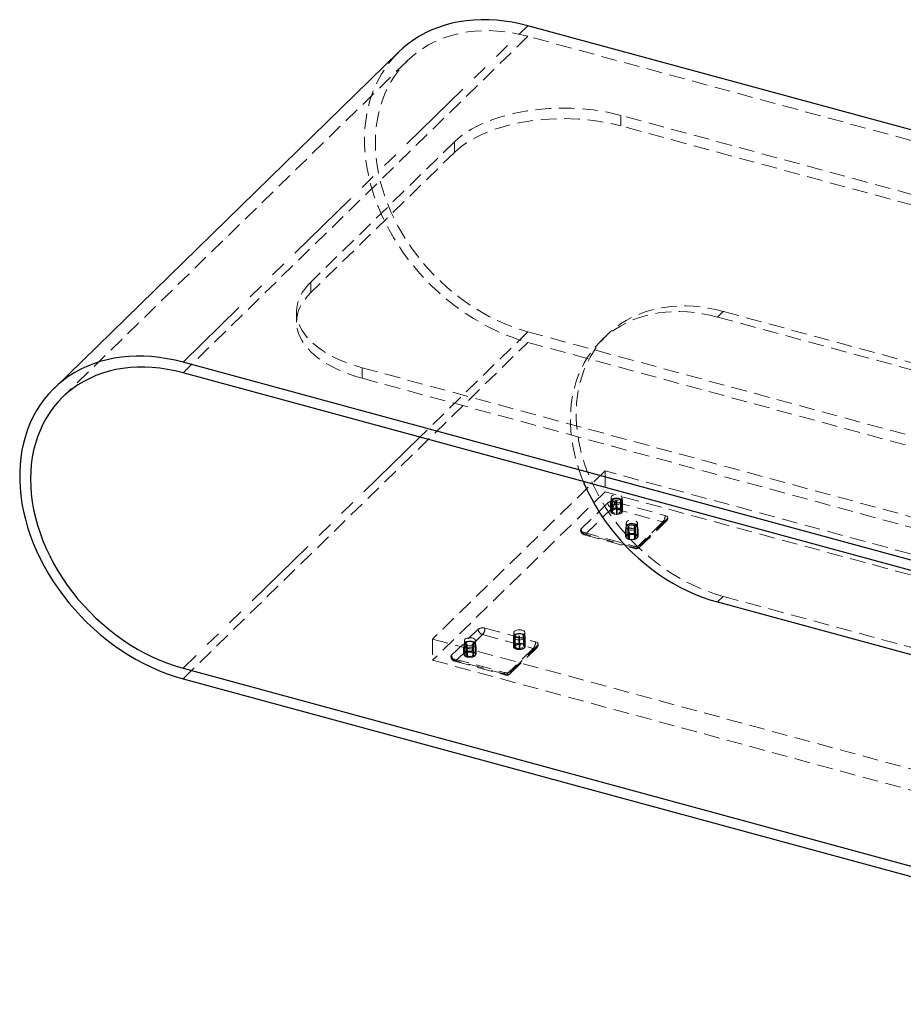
# Model space of a CAD drawing. Header units: millimetres. Extents: x 50 to 4150, y 50 to 2920.
# Tile 3 of 5: x 2326 to 3043, y 570 to 1370. Entities that reach past the tile are written whole.
import ezdxf

# ---------------------------------------------------------------- set-up
doc = ezdxf.new("R2010")
doc.units = ezdxf.units.MM
doc.header["$LTSCALE"] = 10
doc.linetypes.add('HIDDEN', pattern=[1.905, 1.27, -0.635])
doc.linetypes.add('PHANTOM', pattern=[12.7, 6.35, -1.27, 1.27, -1.27, 1.27, -1.27])

msp = doc.modelspace()

# ---------------------------------------------------------------- linework, layer by layer
at = {"color": 8, "linetype": 'PHANTOM', "lineweight": 18}
for p, q in [((2458.49, 1092.03), (2738.51, 1365.33)), ((2650.83, 1031.18), (2458.49, 843.45))]:
    msp.add_line(p, q, dxfattribs=at)
at = {"color": 7, "linetype": 'Continuous', "lineweight": 25}
for p, q in [((3711.37, 1100.93), (2738.51, 1365.33)), ((2633.73, 1344.1), (2353.72, 1070.8)), ((3431.35, 827.62), (2458.49, 1092.03)), ((3431.35, 819.05), (2458.49, 1083.45)), ((2892.44, 897.3), (3272.74, 793.94)), ((2458.49, 843.45), (3431.35, 579.05)), ((2458.49, 834.88), (3431.35, 570.47))]:
    msp.add_line(p, q, dxfattribs=at)
at = {"color": 7, "linetype": 'HIDDEN', "lineweight": 18}
for p, q in [((2738.51, 1356.76), (2458.49, 1083.45)), ((3711.37, 1092.36), (2738.51, 1356.76)), ((2640.72, 1336.94), (2360.7, 1063.64)), ((3565.81, 1088.24), (2814.06, 1292.55)), ((2814.06, 1283.98), (2814.06, 1292.55)), ((3565.81, 1079.67), (2814.06, 1283.98)), ((2678.94, 1271.04), (2562.27, 1157.16)), ((2678.94, 1271.04), (2678.94, 1262.47)), ((2678.94, 1262.47), (2562.27, 1148.59)), ((2562.27, 1148.59), (2562.27, 1157.16)), ((2550.71, 1133.12), (2550.71, 1124.55)), ((2892.44, 1128.74), (2897.11, 1133.29)), ((3272.74, 1025.38), (2892.44, 1128.74)), ((3277.41, 1029.93), (2897.11, 1133.29)), ((2738.51, 1116.75), (2650.83, 1031.18)), ((2738.51, 1116.75), (3711.37, 852.35)), ((2802.82, 1114.18), (2798.15, 1109.63)), ((2458.49, 834.88), (2738.51, 1108.18)), ((2738.51, 1108.18), (3711.37, 843.78)), ((2604.04, 1087.57), (3355.8, 883.26)), ((2604.04, 1087.57), (2604.04, 1079)), ((2604.04, 1079), (3355.8, 874.69)), ((2801.16, 1003.8), (2661.16, 867.15)), ((3508.7, 811.51), (2801.16, 1003.8)), ((2801.16, 1003.8), (2801.16, 986.66)), ((2801.16, 986.66), (2661.16, 850)), ((3508.7, 794.36), (2801.16, 986.66)), ((2803.47, 977.88), (2781.77, 956.69)), ((2805.72, 978.78), (2805.72, 971.07)), ((2805.98, 977.97), (2805.98, 972.22)), ((2806.02, 982.21), (2806.02, 971.07)), ((2806.14, 972.08), (2806.14, 977.83)), ((2806.42, 978.1), (2806.42, 972.36)), ((2807.22, 979.64), (2807.22, 971.07)), ((2808.88, 978.74), (2850, 967.56)), ((2810.04, 979.28), (2810.04, 973.54)), ((2810.04, 973.53), (2810.04, 979.27)), ((2810.64, 979.28), (2810.64, 973.54)), ((2813.82, 971.07), (2813.82, 979.64)), ((2814.42, 972.51), (2814.42, 978.26)), ((2814.74, 978), (2814.74, 972.25)), ((2814.88, 972.39), (2814.88, 978.13)), ((2814.9, 970.05), (2814.9, 975.8)), ((2815.02, 971.07), (2815.02, 982.21)), ((2815.32, 971.07), (2815.32, 978.78)), ((2785.31, 952.3), (2807.01, 973.49)), ((2806.16, 975.5), (2806.16, 969.75)), ((2806.31, 975.63), (2806.31, 969.89)), ((2806.63, 969.62), (2806.63, 975.37)), ((2807.01, 973.49), (2848.14, 962.31)), ((2810.4, 974.34), (2810.4, 968.6)), ((2811, 968.61), (2811, 974.35)), ((2811, 968.6), (2811, 974.34)), ((2814.62, 975.52), (2814.62, 969.78)), ((2815.07, 969.91), (2815.07, 975.66)), ((2818.43, 961.55), (2818.43, 950.4)), ((2848.14, 962.31), (2826.44, 941.13)), ((2827.43, 950.4), (2827.43, 961.55)), ((2829.23, 941.69), (2850.93, 962.88)), ((2851.68, 964.78), (2829.97, 943.59)), ((2783.44, 953.91), (2824.57, 942.73)), ((2784.26, 951.87), (2825.39, 940.7)), ((2826.44, 941.13), (2785.31, 952.3)), ((2817.83, 956.05), (2817.83, 950.31)), ((2818.13, 958.12), (2818.13, 956.35)), ((2818.13, 956.21), (2818.13, 950.46)), ((2818.15, 950.15), (2818.15, 955.9)), ((2819.63, 958.97), (2819.63, 950.4)), ((2820.07, 958.24), (2820.07, 952.49)), ((2820.12, 952.41), (2820.12, 958.15)), ((2820.39, 953.96), (2820.39, 948.22)), ((2820.43, 954.04), (2820.43, 948.29)), ((2820.63, 958.32), (2820.63, 952.57)), ((2820.96, 948.15), (2820.96, 953.89)), ((2824.9, 952.66), (2824.9, 958.4)), ((2825.22, 953.97), (2825.22, 948.23)), ((2825.43, 958.26), (2825.43, 952.51)), ((2825.47, 952.59), (2825.47, 958.33)), ((2825.73, 948.4), (2825.73, 954.14)), ((2825.78, 948.31), (2825.78, 954.05)), ((2826.23, 950.4), (2826.23, 958.97)), ((2827.7, 950.65), (2827.7, 956.39)), ((2827.73, 956.35), (2827.73, 958.12)), ((2827.73, 956.08), (2827.73, 950.34)), ((2828.02, 950.5), (2828.02, 956.24)), ((2892.44, 897.3), (2897.11, 901.86)), ((2897.11, 901.86), (3277.41, 798.5)), ((2676.53, 853.98), (2698.23, 875.16)), ((2703.64, 876.02), (2744.76, 864.84)), ((2727.05, 872.36), (2727.05, 861.21)), ((2736.05, 861.21), (2736.05, 872.36)), ((2661.16, 867.15), (2661.16, 850)), ((2661.16, 867.15), (3368.69, 674.85)), ((2680.07, 849.59), (2701.77, 870.77)), ((2686.92, 865.97), (2686.92, 854.82)), ((2695.92, 854.82), (2695.92, 865.97)), ((2701.77, 870.77), (2742.9, 859.59)), ((2726.75, 868.93), (2726.75, 861.21)), ((2727, 868.11), (2727, 862.37)), ((2727.17, 862.23), (2727.17, 867.97)), ((2727.19, 865.64), (2727.19, 859.9)), ((2727.33, 865.77), (2727.33, 860.03)), ((2727.45, 868.24), (2727.45, 862.5)), ((2727.65, 859.77), (2727.65, 865.51)), ((2728.25, 869.78), (2728.25, 861.21)), ((2731.07, 869.43), (2731.07, 863.68)), ((2731.07, 863.67), (2731.07, 869.42)), ((2731.43, 864.48), (2731.43, 858.74)), ((2731.67, 869.43), (2731.67, 863.68)), ((2732.03, 858.75), (2732.03, 864.5)), ((2732.03, 858.74), (2732.03, 864.49)), ((2734.85, 861.21), (2734.85, 869.78)), ((2735.44, 862.66), (2735.44, 868.4)), ((2735.64, 865.67), (2735.64, 859.92)), ((2735.76, 868.14), (2735.76, 862.4)), ((2735.91, 862.53), (2735.91, 868.27)), ((2735.92, 860.2), (2735.92, 865.94)), ((2736.09, 860.06), (2736.09, 865.8)), ((2736.35, 861.21), (2736.35, 868.93)), ((2686.33, 860.47), (2686.33, 854.73)), ((2686.62, 862.54), (2686.62, 860.77)), ((2686.62, 860.63), (2686.62, 854.88)), ((2686.65, 854.58), (2686.65, 860.32)), ((2688.12, 863.4), (2688.12, 854.82)), ((2688.57, 862.66), (2688.57, 856.92)), ((2688.62, 856.83), (2688.62, 862.57)), ((2688.88, 858.38), (2688.88, 852.64)), ((2688.92, 858.46), (2688.92, 852.71)), ((2689.12, 862.74), (2689.12, 856.99)), ((2689.45, 852.57), (2689.45, 858.31)), ((2693.39, 857.08), (2693.39, 862.82)), ((2693.72, 858.4), (2693.72, 852.65)), ((2693.92, 862.68), (2693.92, 856.93)), ((2693.96, 857.01), (2693.96, 862.75)), ((2694.23, 852.82), (2694.23, 858.56)), ((2694.28, 852.73), (2694.28, 858.47)), ((2694.72, 854.82), (2694.72, 863.4)), ((2696.2, 855.07), (2696.2, 860.81)), ((2696.22, 860.77), (2696.22, 862.54)), ((2696.22, 860.51), (2696.22, 854.76)), ((2696.52, 854.92), (2696.52, 860.66)), ((2742.9, 859.59), (2721.2, 838.41)), ((2723.99, 838.98), (2745.69, 860.16)), ((2724.73, 840.88), (2746.44, 862.06)), ((2661.16, 850), (3368.69, 657.71)), ((2678.2, 851.19), (2719.33, 840.02)), ((2679.02, 849.16), (2720.15, 837.98)), ((2721.2, 838.41), (2680.07, 849.59))]:
    msp.add_line(p, q, dxfattribs=at)
at = {"color": 7, "linetype": 'Continuous', "lineweight": 25, "flags": 128}
for points in [[(2738.51, 1365.33), (2732.1, 1366.92), (2725.7, 1368.21), (2719.34, 1369.19), (2713.02, 1369.86), (2706.76, 1370.22), (2700.57, 1370.27), (2694.47, 1370.01), (2688.48, 1369.44), (2682.6, 1368.55), (2676.85, 1367.36), (2671.25, 1365.86), (2665.81, 1364.06), (2660.53, 1361.97), (2655.43, 1359.58), (2650.53, 1356.91), (2645.84, 1353.95), (2641.36, 1350.72), (2637.11, 1347.22), (2633.73, 1344.1)], [(2458.49, 1092.03), (2452.08, 1093.62), (2445.68, 1094.91), (2439.32, 1095.89), (2433, 1096.56), (2426.74, 1096.92), (2420.55, 1096.97), (2414.46, 1096.7), (2408.46, 1096.13), (2402.58, 1095.25), (2396.84, 1094.05), (2391.23, 1092.56), (2385.79, 1090.76), (2380.51, 1088.66), (2375.42, 1086.27), (2370.52, 1083.6), (2365.82, 1080.64), (2361.34, 1077.41), (2357.09, 1073.92), (2353.08, 1070.17), (2349.31, 1066.16), (2345.8, 1061.92), (2342.55, 1057.45), (2339.57, 1052.76), (2336.86, 1047.85), (2334.45, 1042.76), (2332.32, 1037.47), (2330.49, 1032.02), (2328.95, 1026.4), (2327.72, 1020.64), (2326.79, 1014.74), (2326.17, 1008.72), (2325.86, 1002.6), (2325.86, 996.39), (2326.17, 990.1), (2326.79, 983.75), (2327.72, 977.34), (2328.95, 970.91), (2330.49, 964.46), (2332.32, 958.01), (2334.45, 951.57), (2336.86, 945.16), (2339.57, 938.79), (2342.55, 932.48), (2345.8, 926.24), (2349.31, 920.08), (2353.08, 914.03), (2357.09, 908.1), (2361.34, 902.29), (2365.82, 896.63), (2370.52, 891.12), (2375.42, 885.78), (2380.51, 880.62), (2385.79, 875.66), (2391.23, 870.9), (2396.84, 866.36), (2402.58, 862.04), (2408.46, 857.96), (2414.46, 854.13), (2420.55, 850.55), (2426.74, 847.24), (2433, 844.2), (2439.32, 841.43), (2445.68, 838.96), (2452.08, 836.77), (2458.49, 834.88)], [(2458.49, 1083.45), (2452.22, 1085), (2445.96, 1086.24), (2439.74, 1087.17), (2433.56, 1087.77), (2427.45, 1088.06), (2421.42, 1088.02), (2415.49, 1087.67), (2409.66, 1087), (2403.96, 1086.01), (2398.4, 1084.71), (2392.99, 1083.09), (2387.76, 1081.17), (2382.7, 1078.94), (2377.84, 1076.42), (2373.18, 1073.61), (2368.75, 1070.52), (2364.54, 1067.15), (2360.58, 1063.52), (2356.86, 1059.62), (2353.41, 1055.49), (2350.23, 1051.11), (2347.32, 1046.51), (2344.7, 1041.7), (2342.38, 1036.69), (2340.35, 1031.48), (2338.62, 1026.11), (2337.2, 1020.57), (2336.1, 1014.89), (2335.31, 1009.07), (2334.83, 1003.14), (2334.67, 997.1), (2334.83, 990.98), (2335.31, 984.79), (2336.1, 978.54), (2337.2, 972.26), (2338.62, 965.95), (2340.35, 959.63), (2342.38, 953.33), (2344.7, 947.05), (2347.32, 940.81), (2350.23, 934.64), (2353.41, 928.53), (2356.86, 922.52), (2360.58, 916.61), (2364.54, 910.82), (2368.75, 905.16), (2373.18, 899.66), (2377.84, 894.32), (2382.7, 889.15), (2387.76, 884.18), (2392.99, 879.41), (2398.4, 874.86), (2403.96, 870.53), (2409.66, 866.44), (2415.49, 862.6), (2421.42, 859.03), (2427.45, 855.71), (2433.56, 852.68), (2439.74, 849.93), (2445.96, 847.47), (2452.22, 845.31), (2458.49, 843.45)], [(2783.57, 995.1), (2784.31, 993.35), (2787.06, 987.28), (2790.08, 981.27), (2793.38, 975.34), (2796.95, 969.52), (2800.76, 963.81), (2804.82, 958.23), (2809.11, 952.79), (2813.62, 947.52), (2818.35, 942.42), (2823.26, 937.51), (2828.36, 932.79), (2833.64, 928.29), (2839.06, 924.02), (2844.63, 919.98), (2850.33, 916.19), (2856.13, 912.65), (2862.04, 909.38), (2868.02, 906.38), (2874.07, 903.67), (2880.17, 901.25), (2886.3, 899.12), (2892.44, 897.3)]]:
    msp.add_lwpolyline(points, dxfattribs=at)
at = {"color": 7, "linetype": 'HIDDEN', "lineweight": 18, "flags": 128}
for points in [[(2738.51, 1356.76), (2732.23, 1358.31), (2725.98, 1359.55), (2719.76, 1360.47), (2713.58, 1361.08), (2707.47, 1361.36), (2701.44, 1361.33), (2695.5, 1360.98), (2689.68, 1360.31), (2683.98, 1359.32), (2678.42, 1358.01), (2673.01, 1356.4), (2667.77, 1354.47), (2662.72, 1352.25), (2657.85, 1349.73), (2653.2, 1346.92), (2648.76, 1343.83), (2644.56, 1340.46), (2640.59, 1336.82), (2636.88, 1332.93), (2633.43, 1328.79), (2630.25, 1324.42), (2627.34, 1319.82), (2624.72, 1315), (2622.39, 1309.99), (2620.37, 1304.79), (2618.64, 1299.41), (2617.22, 1293.88), (2616.12, 1288.19), (2615.32, 1282.38), (2614.85, 1276.44), (2614.69, 1270.41), (2614.85, 1264.29), (2615.32, 1258.09), (2616.12, 1251.85), (2617.22, 1245.56), (2618.64, 1239.25), (2620.37, 1232.94), (2622.39, 1226.64), (2624.72, 1220.36), (2627.34, 1214.12), (2630.25, 1207.94), (2633.43, 1201.84), (2636.88, 1195.82), (2640.59, 1189.91), (2644.56, 1184.12), (2648.76, 1178.47), (2653.2, 1172.96), (2657.85, 1167.62), (2662.72, 1162.46), (2667.77, 1157.49), (2673.01, 1152.72), (2678.42, 1148.16), (2683.98, 1143.84), (2689.68, 1139.75), (2695.5, 1135.91), (2701.44, 1132.33), (2707.47, 1129.02), (2713.58, 1125.98), (2719.76, 1123.23), (2725.98, 1120.77), (2732.23, 1118.61), (2738.51, 1116.75)], [(2633.73, 1344.1), (2633.1, 1343.47), (2629.33, 1339.47), (2625.81, 1335.23), (2622.56, 1330.75), (2619.58, 1326.06), (2616.88, 1321.16), (2614.46, 1316.06), (2612.34, 1310.78), (2610.5, 1305.32), (2608.97, 1299.71), (2607.74, 1293.94), (2606.81, 1288.05), (2606.19, 1282.03), (2605.88, 1275.91), (2605.88, 1269.69), (2606.19, 1263.4), (2606.81, 1257.05), (2607.74, 1250.65), (2608.97, 1244.22), (2610.5, 1237.77), (2612.34, 1231.31), (2614.46, 1224.88), (2616.88, 1218.46), (2619.58, 1212.09), (2622.56, 1205.78), (2625.81, 1199.54), (2629.33, 1193.39), (2633.1, 1187.34), (2637.11, 1181.4), (2641.36, 1175.6), (2645.84, 1169.93), (2650.53, 1164.43), (2655.43, 1159.09), (2660.53, 1153.93), (2665.81, 1148.97), (2671.25, 1144.21), (2676.85, 1139.66), (2682.6, 1135.35), (2688.48, 1131.27), (2694.47, 1127.44), (2700.57, 1123.86), (2706.76, 1120.55), (2713.02, 1117.5), (2719.34, 1114.74), (2725.7, 1112.26), (2732.1, 1110.07), (2738.51, 1108.18)], [(2814.06, 1292.55), (2808.63, 1293.92), (2803.06, 1295.12), (2797.35, 1296.14), (2791.53, 1296.98), (2785.63, 1297.64), (2779.66, 1298.11), (2773.65, 1298.4), (2767.61, 1298.5), (2761.57, 1298.42), (2755.55, 1298.14), (2749.58, 1297.68), (2743.67, 1297.03), (2737.85, 1296.21), (2732.13, 1295.2), (2726.55, 1294.01), (2721.11, 1292.66), (2715.84, 1291.14), (2710.76, 1289.45), (2705.89, 1287.61), (2701.24, 1285.63), (2696.83, 1283.5), (2692.68, 1281.24), (2688.81, 1278.85), (2685.21, 1276.35), (2681.92, 1273.74), (2678.94, 1271.04)], [(2678.94, 1262.47), (2681.92, 1265.17), (2685.21, 1267.78), (2688.81, 1270.28), (2692.68, 1272.67), (2696.83, 1274.93), (2701.24, 1277.06), (2705.89, 1279.04), (2710.76, 1280.88), (2715.84, 1282.56), (2721.11, 1284.09), (2726.55, 1285.44), (2732.13, 1286.63), (2737.85, 1287.63), (2743.67, 1288.46), (2749.58, 1289.11), (2755.55, 1289.57), (2761.57, 1289.85), (2767.61, 1289.93), (2773.65, 1289.83), (2779.66, 1289.54), (2785.63, 1289.07), (2791.53, 1288.41), (2797.35, 1287.57), (2803.06, 1286.54), (2808.63, 1285.35), (2814.06, 1283.98)], [(2562.27, 1157.16), (2559.61, 1154.37), (2557.29, 1151.49), (2555.31, 1148.55), (2553.67, 1145.56), (2552.39, 1142.52), (2551.47, 1139.44), (2550.91, 1136.35), (2550.71, 1133.24), (2550.88, 1130.13), (2551.42, 1127.03), (2552.31, 1123.95), (2553.57, 1120.91), (2555.17, 1117.91), (2557.13, 1114.97), (2559.43, 1112.09), (2562.06, 1109.29), (2565.02, 1106.58), (2568.29, 1103.96), (2571.86, 1101.45), (2575.71, 1099.06), (2579.84, 1096.79), (2584.23, 1094.65), (2588.87, 1092.65), (2593.72, 1090.8), (2598.79, 1089.11), (2604.04, 1087.57)], [(2604.04, 1079), (2598.79, 1080.53), (2593.72, 1082.23), (2588.87, 1084.08), (2584.23, 1086.08), (2579.84, 1088.21), (2575.71, 1090.48), (2571.86, 1092.88), (2568.29, 1095.39), (2565.02, 1098), (2562.06, 1100.72), (2559.43, 1103.52), (2557.13, 1106.4), (2555.17, 1109.34), (2553.57, 1112.34), (2552.31, 1115.38), (2551.42, 1118.46), (2550.88, 1121.56), (2550.71, 1124.67), (2550.91, 1127.78), (2551.47, 1130.87), (2552.39, 1133.95), (2553.67, 1136.99), (2555.31, 1139.98), (2557.29, 1142.92), (2559.61, 1145.79), (2562.27, 1148.59)], [(2897.11, 1133.29), (2890.96, 1134.81), (2884.83, 1136.01), (2878.74, 1136.91), (2872.69, 1137.48), (2866.7, 1137.74), (2860.8, 1137.68), (2854.99, 1137.3), (2849.3, 1136.6), (2843.73, 1135.59), (2838.3, 1134.26), (2833.03, 1132.63), (2827.93, 1130.69), (2823.01, 1128.45), (2818.29, 1125.91), (2813.78, 1123.09), (2809.49, 1119.99), (2805.43, 1116.62), (2801.61, 1112.98), (2798.05, 1109.09), (2794.75, 1104.96), (2791.72, 1100.6), (2788.97, 1096.02), (2786.51, 1091.23), (2784.34, 1086.24), (2782.47, 1081.07), (2780.91, 1075.73), (2779.65, 1070.24), (2778.7, 1064.61), (2778.07, 1058.86), (2777.75, 1052.99), (2777.75, 1047.03), (2778.07, 1040.99), (2778.7, 1034.9), (2779.65, 1028.75), (2780.91, 1022.58), (2782.47, 1016.39), (2784.34, 1010.2), (2786.51, 1004.04), (2788.97, 997.91), (2791.72, 991.83), (2794.75, 985.82), (2798.05, 979.9), (2801.61, 974.07), (2805.43, 968.36), (2809.49, 962.78), (2813.78, 957.35), (2818.29, 952.08), (2823.01, 946.97), (2827.93, 942.06), (2833.03, 937.35), (2838.3, 932.85), (2843.73, 928.57), (2849.3, 924.53), (2854.99, 920.74), (2860.8, 917.2), (2866.7, 913.93), (2872.69, 910.94), (2878.74, 908.23), (2884.83, 905.81), (2890.96, 903.68), (2897.11, 901.86)], [(2892.44, 1128.74), (2886.3, 1130.25), (2880.17, 1131.46), (2874.07, 1132.35), (2868.02, 1132.93), (2862.04, 1133.18), (2856.13, 1133.12), (2850.33, 1132.74), (2844.63, 1132.05), (2839.06, 1131.03), (2833.64, 1129.71), (2828.36, 1128.07), (2823.26, 1126.13), (2818.35, 1123.89), (2813.62, 1121.36), (2809.11, 1118.54), (2804.82, 1115.44), (2800.76, 1112.06), (2796.95, 1108.43), (2793.38, 1104.54), (2790.08, 1100.41), (2787.06, 1096.04), (2784.31, 1091.46), (2781.84, 1086.67), (2779.68, 1081.68), (2777.81, 1076.52), (2776.24, 1071.18), (2774.98, 1065.69), (2774.04, 1060.06), (2773.4, 1054.3), (2773.09, 1048.44), (2773.09, 1042.48), (2773.4, 1036.44), (2774.04, 1030.34), (2774.98, 1024.2), (2776.24, 1018.02), (2777.81, 1011.83), (2779.68, 1005.65), (2781.84, 999.48), (2783.57, 995.1)], [(2814.5, 981.13), (2813.75, 980.6), (2812.73, 980.19), (2811.54, 979.95), (2810.26, 979.9), (2809.01, 980.03), (2807.88, 980.34), (2806.96, 980.8), (2806.33, 981.37), (2806.04, 982.01), (2806.11, 982.67), (2806.54, 983.29), (2807.29, 983.83), (2808.31, 984.23), (2809.5, 984.47), (2810.78, 984.53), (2812.03, 984.39), (2813.17, 984.09), (2814.09, 983.63), (2814.72, 983.05), (2815.01, 982.41), (2814.93, 981.75), (2814.5, 981.13)], [(2808.28, 976.6), (2807.22, 976.99), (2806.4, 977.51), (2805.89, 978.13), (2805.72, 978.8), (2805.91, 979.47), (2806.44, 980.08), (2807.27, 980.6), (2808.35, 980.99), (2809.58, 981.21), (2810.88, 981.25), (2812.16, 981.11), (2813.32, 980.79), (2814.27, 980.33), (2814.94, 979.75), (2815.28, 979.1), (2815.27, 978.43), (2814.91, 977.78), (2814.22, 977.21), (2813.26, 976.75), (2812.1, 976.45), (2810.81, 976.32), (2809.51, 976.37), (2808.28, 976.6)], [(2815.28, 978.8), (2815.24, 979.36), (2814.89, 980.05), (2814.32, 980.64), (2813.5, 981.14), (2812.44, 981.51), (2811.26, 981.71), (2810.04, 981.73), (2808.85, 981.57), (2807.75, 981.23), (2806.81, 980.7), (2806.17, 980.08), (2805.81, 979.39), (2805.75, 978.84)], [(2806.14, 977.83), (2806.05, 977.86), (2805.99, 977.92), (2805.98, 977.98), (2806.01, 978.04), (2806.09, 978.09), (2806.19, 978.11), (2806.31, 978.12), (2806.42, 978.1)], [(2806.42, 978.1), (2806.42, 978.18), (2806.39, 978.23), (2806.35, 978.26), (2806.31, 978.25), (2806.28, 978.22)], [(2806.31, 975.63), (2806.32, 975.71), (2806.34, 975.76), (2806.38, 975.78), (2806.42, 975.77), (2806.46, 975.75)], [(2808.75, 977.91), (2809.87, 977.71), (2811.06, 977.7), (2812.2, 977.88), (2813.17, 978.24), (2813.88, 978.73), (2814.27, 979.31), (2814.28, 979.92), (2813.93, 980.5), (2813.25, 981), (2812.3, 981.37), (2811.17, 981.57), (2809.98, 981.58), (2808.85, 981.4), (2807.87, 981.04), (2807.16, 980.55), (2806.78, 979.97), (2806.76, 979.36), (2807.11, 978.78), (2807.8, 978.28), (2808.75, 977.91)], [(2813.44, 978.85), (2813.78, 979.38), (2813.77, 979.94), (2813.41, 980.46), (2812.73, 980.9), (2811.82, 981.2), (2810.76, 981.34), (2809.68, 981.28), (2808.69, 981.05), (2807.9, 980.67), (2807.39, 980.18), (2807.22, 979.62), (2807.41, 979.07), (2807.94, 978.58), (2808.75, 978.21), (2809.75, 977.99), (2810.83, 977.95), (2811.88, 978.09), (2812.78, 978.4), (2813.44, 978.85)], [(2810.04, 979.27), (2810.06, 979.33), (2810.12, 979.39), (2810.21, 979.42), (2810.33, 979.44), (2810.45, 979.43), (2810.55, 979.39), (2810.61, 979.34), (2810.64, 979.28)], [(2814.58, 978.39), (2814.53, 978.41), (2814.48, 978.41), (2814.44, 978.37), (2814.42, 978.31), (2814.42, 978.26)], [(2814.42, 978.26), (2814.53, 978.28), (2814.65, 978.28), (2814.76, 978.26), (2814.84, 978.21), (2814.88, 978.15), (2814.88, 978.09), (2814.82, 978.04), (2814.74, 978)], [(2814.9, 975.8), (2814.99, 975.76), (2815.05, 975.71), (2815.07, 975.64), (2815.03, 975.59), (2814.96, 975.54), (2814.85, 975.51), (2814.73, 975.5), (2814.62, 975.52)], [(2814.77, 975.92), (2814.81, 975.95), (2814.85, 975.95), (2814.88, 975.91), (2814.9, 975.85), (2814.9, 975.8)], [(2806.42, 972.36), (2806.31, 972.38), (2806.19, 972.37), (2806.09, 972.34), (2806.01, 972.29), (2805.98, 972.24), (2805.99, 972.17), (2806.05, 972.12), (2806.14, 972.08)], [(2806.54, 972.15), (2807.29, 972.68), (2808.31, 973.09), (2809.5, 973.33), (2810.78, 973.38), (2812.03, 973.25), (2813.17, 972.94), (2814.09, 972.48), (2814.72, 971.91), (2815.01, 971.27), (2814.93, 970.61), (2814.5, 969.99), (2813.75, 969.45), (2812.73, 969.05), (2811.54, 968.81), (2810.26, 968.75), (2809.01, 968.89), (2807.88, 969.19), (2806.96, 969.65), (2806.33, 970.23), (2806.04, 970.87), (2806.11, 971.53), (2806.54, 972.15)], [(2806.63, 975.37), (2806.52, 975.34), (2806.4, 975.34), (2806.29, 975.37), (2806.21, 975.41), (2806.16, 975.47), (2806.17, 975.53), (2806.22, 975.59), (2806.31, 975.63)], [(2806.63, 969.62), (2806.52, 969.6), (2806.4, 969.6), (2806.29, 969.63), (2806.21, 969.67), (2806.16, 969.73), (2806.17, 969.79), (2806.22, 969.84), (2806.31, 969.89)], [(2808.98, 969.57), (2808.12, 969.9), (2807.51, 970.37), (2807.24, 970.91), (2807.31, 971.47), (2807.74, 971.98), (2808.47, 972.4), (2809.42, 972.67), (2810.49, 972.77), (2811.56, 972.68), (2812.52, 972.42), (2813.27, 972.01), (2813.71, 971.5), (2813.81, 970.95), (2813.56, 970.4), (2812.97, 969.93), (2812.12, 969.58), (2811.1, 969.4), (2810.01, 969.39), (2808.98, 969.57)], [(2810.64, 973.54), (2810.61, 973.6), (2810.55, 973.65), (2810.45, 973.68), (2810.33, 973.69), (2810.21, 973.68), (2810.12, 973.64), (2810.06, 973.59), (2810.04, 973.53)], [(2811, 974.35), (2810.99, 974.29), (2810.93, 974.24), (2810.83, 974.2), (2810.72, 974.19), (2810.6, 974.2), (2810.5, 974.23), (2810.43, 974.28), (2810.4, 974.34)], [(2811, 968.61), (2810.99, 968.55), (2810.93, 968.5), (2810.83, 968.46), (2810.72, 968.44), (2810.6, 968.45), (2810.5, 968.49), (2810.43, 968.54), (2810.4, 968.6)], [(2814.74, 972.25), (2814.82, 972.29), (2814.88, 972.35), (2814.88, 972.41), (2814.84, 972.47), (2814.76, 972.51), (2814.65, 972.54), (2814.53, 972.54), (2814.42, 972.51)], [(2814.9, 970.05), (2814.99, 970.02), (2815.05, 969.96), (2815.07, 969.9), (2815.03, 969.84), (2814.96, 969.8), (2814.85, 969.77), (2814.73, 969.76), (2814.62, 969.78)], [(2820.69, 955.93), (2819.62, 956.32), (2818.81, 956.85), (2818.3, 957.47), (2818.13, 958.14), (2818.32, 958.8), (2818.84, 959.42), (2819.68, 959.94), (2820.75, 960.32), (2821.99, 960.54), (2823.29, 960.58), (2824.57, 960.44), (2825.72, 960.13), (2826.67, 959.66), (2827.34, 959.08), (2827.69, 958.44), (2827.68, 957.76), (2827.32, 957.11), (2826.63, 956.54), (2825.67, 956.09), (2824.5, 955.78), (2823.22, 955.65), (2821.92, 955.7), (2820.69, 955.93)], [(2827.69, 958.14), (2827.64, 958.69), (2827.3, 959.38), (2826.73, 959.97), (2825.91, 960.47), (2824.85, 960.84), (2823.67, 961.04), (2822.45, 961.06), (2821.25, 960.9), (2820.16, 960.56), (2819.21, 960.04), (2818.58, 959.42), (2818.22, 958.72), (2818.16, 958.17)], [(2826.91, 960.46), (2826.15, 959.93), (2825.14, 959.53), (2823.95, 959.29), (2822.67, 959.23), (2821.41, 959.36), (2820.28, 959.67), (2819.36, 960.13), (2818.73, 960.7), (2818.44, 961.35), (2818.52, 962.01), (2818.95, 962.63), (2819.7, 963.16), (2820.71, 963.56), (2821.91, 963.8), (2823.18, 963.86), (2824.44, 963.73), (2825.57, 963.42), (2826.49, 962.96), (2827.12, 962.39), (2827.41, 961.74), (2827.34, 961.09), (2826.91, 960.46)], [(2821.15, 957.24), (2822.28, 957.05), (2823.47, 957.04), (2824.6, 957.22), (2825.58, 957.57), (2826.29, 958.06), (2826.67, 958.64), (2826.69, 959.25), (2826.34, 959.84), (2825.65, 960.34), (2824.7, 960.7), (2823.58, 960.9), (2822.39, 960.91), (2821.25, 960.73), (2820.28, 960.38), (2819.57, 959.89), (2819.18, 959.31), (2819.17, 958.7), (2819.52, 958.11), (2820.2, 957.61), (2821.15, 957.24)], [(2825.85, 958.18), (2826.19, 958.71), (2826.18, 959.27), (2825.81, 959.8), (2825.14, 960.24), (2824.22, 960.54), (2823.17, 960.67), (2822.08, 960.62), (2821.09, 960.39), (2820.3, 960), (2819.8, 959.51), (2819.63, 958.96), (2819.82, 958.41), (2820.34, 957.92), (2821.15, 957.54), (2822.15, 957.32), (2823.23, 957.28), (2824.28, 957.42), (2825.19, 957.74), (2825.85, 958.18)], [(2851.68, 964.78), (2851.97, 965.15), (2852.12, 965.55), (2852.12, 965.95), (2851.96, 966.35), (2851.66, 966.72), (2851.22, 967.05), (2850.66, 967.34), (2850, 967.56)], [(2781.77, 956.69), (2781.48, 956.32), (2781.33, 955.92), (2781.33, 955.52), (2781.49, 955.12), (2781.79, 954.75), (2782.23, 954.42), (2782.79, 954.13), (2783.44, 953.91)], [(2785.31, 952.3), (2784.95, 952.02), (2784.6, 951.87), (2784.27, 951.87), (2783.99, 952.02), (2783.76, 952.31), (2783.59, 952.74), (2783.48, 953.28), (2783.44, 953.91)], [(2818.15, 955.9), (2818.03, 955.91), (2817.93, 955.94), (2817.86, 955.99), (2817.83, 956.05), (2817.85, 956.11), (2817.91, 956.16), (2818.01, 956.19), (2818.13, 956.21)], [(2818.13, 956.21), (2818.13, 956.28), (2818.13, 956.33), (2818.13, 956.35), (2818.13, 956.34), (2818.13, 956.31)], [(2818.95, 951.48), (2819.7, 952.02), (2820.71, 952.42), (2821.91, 952.66), (2823.18, 952.72), (2824.44, 952.59), (2825.57, 952.28), (2826.49, 951.82), (2827.12, 951.24), (2827.41, 950.6), (2827.34, 949.94), (2826.91, 949.32), (2826.15, 948.79), (2825.14, 948.38), (2823.95, 948.14), (2822.67, 948.09), (2821.41, 948.22), (2820.28, 948.53), (2819.36, 948.99), (2818.73, 949.56), (2818.44, 950.2), (2818.52, 950.86), (2818.95, 951.48)], [(2821.39, 948.9), (2820.52, 949.24), (2819.92, 949.7), (2819.64, 950.24), (2819.72, 950.8), (2820.15, 951.32), (2820.87, 951.73), (2821.82, 952), (2822.89, 952.1), (2823.97, 952.02), (2824.93, 951.75), (2825.67, 951.35), (2826.12, 950.84), (2826.22, 950.28), (2825.96, 949.74), (2825.38, 949.26), (2824.53, 948.92), (2823.5, 948.73), (2822.42, 948.72), (2821.39, 948.9)], [(2820.12, 958.15), (2820.08, 958.21), (2820.08, 958.27), (2820.12, 958.33), (2820.21, 958.37), (2820.32, 958.39), (2820.44, 958.39), (2820.55, 958.36), (2820.63, 958.32)], [(2820.12, 952.41), (2820.08, 952.47), (2820.08, 952.53), (2820.12, 952.58), (2820.21, 952.63), (2820.32, 952.65), (2820.44, 952.64), (2820.55, 952.62), (2820.63, 952.57)], [(2820.96, 953.89), (2820.88, 953.84), (2820.78, 953.81), (2820.66, 953.8), (2820.55, 953.82), (2820.45, 953.86), (2820.4, 953.92), (2820.39, 953.98), (2820.43, 954.04)], [(2824.9, 958.4), (2824.97, 958.45), (2825.07, 958.48), (2825.19, 958.49), (2825.31, 958.47), (2825.4, 958.43), (2825.46, 958.38), (2825.47, 958.31), (2825.43, 958.26)], [(2824.9, 952.66), (2824.97, 952.71), (2825.07, 952.74), (2825.19, 952.74), (2825.31, 952.73), (2825.4, 952.69), (2825.46, 952.63), (2825.47, 952.57), (2825.43, 952.51)], [(2825.73, 954.14), (2825.78, 954.08), (2825.78, 954.02), (2825.73, 953.96), (2825.64, 953.92), (2825.53, 953.9), (2825.41, 953.9), (2825.3, 953.93), (2825.22, 953.97)], [(2827.7, 956.39), (2827.82, 956.39), (2827.92, 956.35), (2828, 956.3), (2828.02, 956.25), (2828, 956.18), (2827.94, 956.13), (2827.84, 956.1), (2827.73, 956.08)], [(2827.72, 956.5), (2827.72, 956.53), (2827.72, 956.54)], [(2818.13, 950.46), (2818.01, 950.45), (2817.91, 950.41), (2817.85, 950.36), (2817.83, 950.3), (2817.86, 950.24), (2817.93, 950.19), (2818.03, 950.16), (2818.15, 950.15)], [(2820.43, 948.29), (2820.39, 948.23), (2820.4, 948.17), (2820.45, 948.12), (2820.55, 948.08), (2820.66, 948.06), (2820.78, 948.07), (2820.88, 948.1), (2820.96, 948.15)], [(2825.22, 948.23), (2825.3, 948.19), (2825.41, 948.16), (2825.53, 948.16), (2825.64, 948.18), (2825.73, 948.22), (2825.78, 948.28), (2825.78, 948.34), (2825.73, 948.4)], [(2827.7, 950.65), (2827.82, 950.64), (2827.92, 950.61), (2828, 950.56), (2828.02, 950.5), (2828, 950.44), (2827.94, 950.39), (2827.84, 950.35), (2827.73, 950.34)], [(2826.44, 941.13), (2826.07, 940.84), (2825.72, 940.69), (2825.4, 940.69), (2825.12, 940.84), (2824.88, 941.14), (2824.71, 941.56), (2824.61, 942.1), (2824.57, 942.73)], [(2736.31, 868.91), (2736.33, 869.18), (2736.09, 869.93), (2735.61, 870.56), (2734.89, 871.09), (2733.92, 871.52), (2732.78, 871.79), (2731.56, 871.88), (2730.35, 871.8), (2729.21, 871.53), (2728.19, 871.09), (2727.44, 870.51), (2726.96, 869.85), (2726.76, 869.11), (2726.78, 868.91)], [(2727.57, 873.44), (2728.32, 873.97), (2729.33, 874.37), (2730.53, 874.61), (2731.8, 874.67), (2733.06, 874.54), (2734.19, 874.23), (2735.11, 873.77), (2735.74, 873.2), (2736.03, 872.55), (2735.96, 871.9), (2735.53, 871.27), (2734.77, 870.74), (2733.76, 870.34), (2732.57, 870.1), (2731.29, 870.04), (2730.04, 870.17), (2728.9, 870.48), (2727.98, 870.94), (2727.35, 871.52), (2727.06, 872.16), (2727.14, 872.82), (2727.57, 873.44)], [(2696.19, 862.52), (2696.21, 862.8), (2695.96, 863.54), (2695.48, 864.17), (2694.76, 864.7), (2693.79, 865.13), (2692.65, 865.4), (2691.44, 865.5), (2690.22, 865.41), (2689.08, 865.14), (2688.07, 864.7), (2687.32, 864.12), (2686.84, 863.46), (2686.63, 862.72), (2686.65, 862.52)], [(2695.67, 861.38), (2694.91, 860.84), (2693.88, 860.42), (2692.68, 860.15), (2691.39, 860.07), (2690.09, 860.16), (2688.9, 860.44), (2687.89, 860.86), (2687.14, 861.42), (2686.71, 862.05), (2686.64, 862.73), (2686.91, 863.38), (2687.52, 863.98), (2688.42, 864.47), (2689.54, 864.81), (2690.8, 864.99), (2692.11, 864.98), (2693.37, 864.8), (2694.48, 864.44), (2695.36, 863.95), (2695.96, 863.35), (2696.21, 862.69), (2696.11, 862.02), (2695.67, 861.38)], [(2687.44, 867.05), (2688.19, 867.58), (2689.21, 867.98), (2690.4, 868.22), (2691.68, 868.28), (2692.93, 868.15), (2694.07, 867.84), (2694.99, 867.38), (2695.62, 866.81), (2695.91, 866.16), (2695.83, 865.51), (2695.4, 864.88), (2694.65, 864.35), (2693.63, 863.95), (2692.44, 863.71), (2691.16, 863.65), (2689.91, 863.78), (2688.78, 864.09), (2687.86, 864.55), (2687.23, 865.13), (2686.94, 865.77), (2687.01, 866.43), (2687.44, 867.05)], [(2694.78, 862.48), (2695.17, 863.06), (2695.18, 863.67), (2694.83, 864.26), (2694.15, 864.76), (2693.2, 865.13), (2692.07, 865.32), (2690.88, 865.33), (2689.75, 865.15), (2688.77, 864.8), (2688.06, 864.31), (2687.68, 863.73), (2687.66, 863.12), (2688.01, 862.53), (2688.7, 862.03), (2689.65, 861.66), (2690.77, 861.47), (2691.96, 861.46), (2693.1, 861.64), (2694.07, 861.99), (2694.78, 862.48)], [(2692.96, 864.9), (2691.93, 865.07), (2690.84, 865.07), (2689.82, 864.88), (2688.97, 864.53), (2688.39, 864.06), (2688.13, 863.52), (2688.23, 862.96), (2688.68, 862.45), (2689.42, 862.04), (2690.38, 861.78), (2691.46, 861.7), (2692.53, 861.79), (2693.48, 862.06), (2694.2, 862.48), (2694.63, 863), (2694.71, 863.55), (2694.43, 864.09), (2693.83, 864.56), (2692.96, 864.9)], [(2735.79, 867.77), (2735.03, 867.23), (2734.01, 866.81), (2732.81, 866.54), (2731.51, 866.46), (2730.22, 866.55), (2729.02, 866.82), (2728.02, 867.25), (2727.27, 867.81), (2726.84, 868.44), (2726.76, 869.11), (2727.04, 869.77), (2727.65, 870.37), (2728.55, 870.86), (2729.67, 871.2), (2730.93, 871.38), (2732.24, 871.37), (2733.49, 871.19), (2734.6, 870.83), (2735.49, 870.34), (2736.08, 869.74), (2736.34, 869.08), (2736.24, 868.41), (2735.79, 867.77)], [(2727.17, 867.97), (2727.08, 868.01), (2727.02, 868.06), (2727, 868.12), (2727.04, 868.18), (2727.11, 868.23), (2727.22, 868.26), (2727.34, 868.26), (2727.45, 868.24)], [(2727.65, 865.51), (2727.54, 865.49), (2727.42, 865.49), (2727.31, 865.51), (2727.23, 865.56), (2727.19, 865.61), (2727.19, 865.68), (2727.24, 865.73), (2727.33, 865.77)], [(2727.45, 868.24), (2727.44, 868.32), (2727.42, 868.38), (2727.38, 868.4), (2727.33, 868.39), (2727.3, 868.37)], [(2727.33, 865.77), (2727.34, 865.85), (2727.37, 865.9), (2727.4, 865.93), (2727.45, 865.92), (2727.49, 865.9)], [(2734.91, 868.87), (2735.29, 869.45), (2735.31, 870.06), (2734.96, 870.65), (2734.27, 871.15), (2733.32, 871.52), (2732.2, 871.71), (2731.01, 871.72), (2729.87, 871.54), (2728.9, 871.19), (2728.19, 870.7), (2727.8, 870.12), (2727.79, 869.51), (2728.14, 868.92), (2728.82, 868.42), (2729.77, 868.05), (2730.9, 867.86), (2732.09, 867.85), (2733.22, 868.03), (2734.2, 868.38), (2734.91, 868.87)], [(2733.09, 871.29), (2732.06, 871.46), (2730.97, 871.46), (2729.95, 871.27), (2729.1, 870.92), (2728.51, 870.45), (2728.26, 869.91), (2728.36, 869.35), (2728.8, 868.84), (2729.55, 868.43), (2730.51, 868.17), (2731.58, 868.09), (2732.65, 868.18), (2733.6, 868.45), (2734.33, 868.87), (2734.75, 869.38), (2734.83, 869.94), (2734.56, 870.48), (2733.95, 870.95), (2733.09, 871.29)], [(2731.07, 869.42), (2731.08, 869.48), (2731.14, 869.53), (2731.24, 869.57), (2731.35, 869.58), (2731.47, 869.57), (2731.57, 869.54), (2731.64, 869.49), (2731.67, 869.43)], [(2731.07, 863.67), (2731.08, 863.73), (2731.14, 863.79), (2731.24, 863.82), (2731.35, 863.84), (2731.47, 863.83), (2731.57, 863.79), (2731.64, 863.74), (2731.67, 863.68)], [(2732.03, 864.5), (2732.01, 864.44), (2731.95, 864.38), (2731.86, 864.35), (2731.74, 864.33), (2731.62, 864.34), (2731.52, 864.37), (2731.45, 864.42), (2731.43, 864.48)], [(2735.61, 868.53), (2735.56, 868.56), (2735.51, 868.55), (2735.47, 868.52), (2735.45, 868.45), (2735.44, 868.4)], [(2735.44, 868.4), (2735.55, 868.42), (2735.67, 868.42), (2735.78, 868.4), (2735.86, 868.35), (2735.91, 868.3), (2735.9, 868.24), (2735.85, 868.18), (2735.76, 868.14)], [(2735.92, 865.94), (2736.02, 865.9), (2736.08, 865.85), (2736.09, 865.79), (2736.06, 865.73), (2735.98, 865.68), (2735.88, 865.65), (2735.76, 865.65), (2735.64, 865.67)], [(2735.79, 866.06), (2735.84, 866.09), (2735.88, 866.09), (2735.91, 866.06), (2735.92, 865.99), (2735.92, 865.94)], [(2746.44, 862.06), (2746.73, 862.43), (2746.88, 862.83), (2746.88, 863.23), (2746.72, 863.63), (2746.42, 864), (2745.98, 864.34), (2745.42, 864.62), (2744.76, 864.84)], [(2686.65, 860.32), (2686.53, 860.33), (2686.42, 860.36), (2686.35, 860.41), (2686.33, 860.47), (2686.34, 860.53), (2686.41, 860.58), (2686.51, 860.61), (2686.62, 860.63)], [(2686.62, 860.63), (2686.62, 860.7), (2686.62, 860.75), (2686.62, 860.77), (2686.62, 860.76), (2686.63, 860.73)], [(2687.44, 855.91), (2688.19, 856.44), (2689.21, 856.84), (2690.4, 857.08), (2691.68, 857.14), (2692.93, 857.01), (2694.07, 856.7), (2694.99, 856.24), (2695.62, 855.66), (2695.91, 855.02), (2695.83, 854.36), (2695.4, 853.74), (2694.65, 853.21), (2693.63, 852.81), (2692.44, 852.57), (2691.16, 852.51), (2689.91, 852.64), (2688.78, 852.95), (2687.86, 853.41), (2687.23, 853.98), (2686.94, 854.63), (2687.01, 855.28), (2687.44, 855.91)], [(2694.34, 854.03), (2693.68, 853.59), (2692.78, 853.27), (2691.73, 853.13), (2690.65, 853.17), (2689.65, 853.39), (2688.84, 853.77), (2688.31, 854.25), (2688.12, 854.81), (2688.29, 855.36), (2688.8, 855.85), (2689.59, 856.24), (2690.58, 856.47), (2691.66, 856.52), (2692.72, 856.39), (2693.63, 856.09), (2694.31, 855.65), (2694.67, 855.12), (2694.68, 854.56), (2694.34, 854.03)], [(2688.62, 862.57), (2688.57, 862.63), (2688.57, 862.69), (2688.62, 862.75), (2688.71, 862.79), (2688.82, 862.81), (2688.94, 862.81), (2689.04, 862.78), (2689.12, 862.74)], [(2689.12, 856.99), (2689.04, 857.04), (2688.94, 857.07), (2688.82, 857.07), (2688.71, 857.05), (2688.62, 857), (2688.57, 856.95), (2688.57, 856.89), (2688.62, 856.83)], [(2689.45, 858.31), (2689.38, 858.26), (2689.27, 858.23), (2689.16, 858.23), (2689.04, 858.24), (2688.95, 858.28), (2688.89, 858.34), (2688.88, 858.4), (2688.92, 858.46)], [(2693.39, 862.82), (2693.46, 862.87), (2693.57, 862.9), (2693.69, 862.91), (2693.8, 862.89), (2693.89, 862.85), (2693.95, 862.8), (2693.96, 862.74), (2693.92, 862.68)], [(2693.39, 857.08), (2693.46, 857.13), (2693.57, 857.16), (2693.69, 857.16), (2693.8, 857.15), (2693.89, 857.11), (2693.95, 857.05), (2693.96, 856.99), (2693.92, 856.93)], [(2694.23, 858.56), (2694.27, 858.5), (2694.27, 858.44), (2694.22, 858.39), (2694.14, 858.34), (2694.03, 858.32), (2693.91, 858.32), (2693.8, 858.35), (2693.72, 858.4)], [(2696.2, 860.81), (2696.32, 860.81), (2696.42, 860.78), (2696.49, 860.73), (2696.52, 860.67), (2696.5, 860.61), (2696.43, 860.55), (2696.34, 860.52), (2696.22, 860.51)], [(2696.22, 860.92), (2696.21, 860.95), (2696.21, 860.96)], [(2727.17, 862.23), (2727.08, 862.27), (2727.02, 862.32), (2727, 862.38), (2727.04, 862.44), (2727.11, 862.49), (2727.22, 862.51), (2727.34, 862.52), (2727.45, 862.5)], [(2727.57, 862.29), (2728.32, 862.83), (2729.33, 863.23), (2730.53, 863.47), (2731.8, 863.53), (2733.06, 863.4), (2734.19, 863.09), (2735.11, 862.63), (2735.74, 862.05), (2736.03, 861.41), (2735.96, 860.75), (2735.53, 860.13), (2734.77, 859.6), (2733.76, 859.19), (2732.57, 858.96), (2731.29, 858.9), (2730.04, 859.03), (2728.9, 859.34), (2727.98, 859.8), (2727.35, 860.37), (2727.06, 861.01), (2727.14, 861.67), (2727.57, 862.29)], [(2727.65, 859.77), (2727.54, 859.74), (2727.42, 859.75), (2727.31, 859.77), (2727.23, 859.81), (2727.19, 859.87), (2727.19, 859.93), (2727.24, 859.99), (2727.33, 860.03)], [(2734.47, 860.42), (2733.81, 859.97), (2732.9, 859.66), (2731.85, 859.52), (2730.77, 859.56), (2729.77, 859.78), (2728.96, 860.15), (2728.44, 860.64), (2728.25, 861.2), (2728.42, 861.75), (2728.92, 862.24), (2729.71, 862.63), (2730.7, 862.86), (2731.79, 862.91), (2732.84, 862.78), (2733.76, 862.48), (2734.43, 862.04), (2734.8, 861.51), (2734.81, 860.95), (2734.47, 860.42)], [(2731.43, 858.74), (2731.45, 858.68), (2731.52, 858.63), (2731.62, 858.6), (2731.74, 858.59), (2731.86, 858.6), (2731.95, 858.64), (2732.01, 858.69), (2732.03, 858.75)], [(2735.76, 862.4), (2735.85, 862.44), (2735.9, 862.49), (2735.91, 862.55), (2735.86, 862.61), (2735.78, 862.66), (2735.67, 862.68), (2735.55, 862.68), (2735.44, 862.66)], [(2735.64, 859.92), (2735.76, 859.91), (2735.88, 859.91), (2735.98, 859.94), (2736.06, 859.99), (2736.09, 860.05), (2736.08, 860.11), (2736.02, 860.16), (2735.92, 860.2)], [(2676.53, 853.98), (2676.24, 853.6), (2676.09, 853.21), (2676.09, 852.8), (2676.25, 852.41), (2676.55, 852.04), (2676.99, 851.7), (2677.55, 851.42), (2678.2, 851.19)], [(2678.2, 851.19), (2678.24, 850.56), (2678.35, 850.02), (2678.52, 849.6), (2678.75, 849.3), (2679.03, 849.15), (2679.36, 849.15), (2679.71, 849.3), (2680.07, 849.59)], [(2686.62, 854.88), (2686.51, 854.87), (2686.41, 854.84), (2686.34, 854.78), (2686.33, 854.72), (2686.35, 854.66), (2686.42, 854.61), (2686.53, 854.58), (2686.65, 854.58)], [(2688.92, 852.71), (2688.88, 852.65), (2688.89, 852.59), (2688.95, 852.54), (2689.04, 852.5), (2689.16, 852.48), (2689.27, 852.49), (2689.38, 852.52), (2689.45, 852.57)], [(2694.23, 852.82), (2694.27, 852.76), (2694.27, 852.7), (2694.22, 852.64), (2694.14, 852.6), (2694.03, 852.58), (2693.91, 852.58), (2693.8, 852.61), (2693.72, 852.65)], [(2696.2, 855.07), (2696.32, 855.06), (2696.42, 855.03), (2696.49, 854.98), (2696.52, 854.92), (2696.5, 854.86), (2696.43, 854.81), (2696.34, 854.78), (2696.22, 854.76)], [(2719.33, 840.02), (2719.37, 839.38), (2719.47, 838.84), (2719.64, 838.42), (2719.88, 838.13), (2720.16, 837.98), (2720.48, 837.97), (2720.83, 838.12), (2721.2, 838.41)]]:
    msp.add_lwpolyline(points, dxfattribs=at)
at = {"color": 7, "linetype": 'HIDDEN', "lineweight": 18}
for centre, radius, start, end in [((2807.05, 972.85), 6.16, 72.69603, 125.39891), ((2808.32, 978.16), 4.86, 183.39156, 254.33381), ((2806.28, 977.97), 0.3, 74.13133, 180), ((2806.77, 977.84), 0.623, 142.04847, 181.17221), ((2806.46, 975.5), 0.3, 107.31179, 180), ((2800.7, 978.69), 8.18, 320.51294, 0.34344), ((2810.34, 979.28), 0.3, 1.32709, 182.37647), ((2810.33, 979.25), 0.287, 87.44275, 176.21313), ((2810.36, 979.26), 0.281, 4.8936, 94.13241), ((2814.58, 978.13), 0.3, 0, 108.61356), ((2814.21, 978.01), 0.531, 357.98814, 44.49409), ((2815.21, 975.52), 0.592, 138.54759, 179.97491), ((2814.77, 975.66), 0.3, 0, 75.36336), ((2807.22, 971.06), 1.48, 136.28115, 232.17296), ((2810.08, 967.24), 6.29, 90.36471, 125.54884), ((2806.08, 975.36), 0.543, 0.77074, 46.25482), ((2810.24, 975.46), 6.86, 238.22748, 271.36349), ((2810.69, 974.31), 0.288, 87.35774, 174.07848), ((2810.8, 966.68), 6.86, 58.22748, 91.36349), ((2810.74, 974.33), 0.268, 4.17713, 96.88141), ((2810.7, 974.34), 0.3, 0, 7.59561), ((2810.96, 974.9), 6.29, 270.36471, 305.54884), ((2813.83, 971.08), 1.48, 316.28115, 52.17296), ((2841.82, 967.51), 8.18, 320.51294, 0.34344), ((2849.08, 964.73), 2.6, 248.8623, 0.92226), ((2848.14, 965.74), 4, 314.30503, 0), ((2785.31, 955.73), 4, 180, 254.79549), ((2786.62, 956.98), 4.86, 183.39156, 254.33381), ((2818.13, 956.05), 0.3, 90.64107, 180), ((2812.26, 955.81), 5.89, 0.88963, 4.89349), ((2820.67, 949.86), 2.61, 102.03359, 166.57648), ((2820.37, 958.24), 0.3, 49.38515, 180), ((2820.5, 958.14), 0.377, 109.83889, 178.32741), ((2820.44, 958.32), 0.188, 358.64945, 112.01113), ((2820.69, 953.96), 0.3, 132.33555, 180), ((2820.62, 954.04), 0.192, 69.19469, 180.26602), ((2822.93, 943.99), 8.89, 77.22963, 105.01673), ((2820.6, 953.87), 0.358, 3.55949, 75.79641), ((2825.1, 958.4), 0.201, 69.85897, 180.30924), ((2825.17, 958.33), 0.3, 0, 135.98788), ((2825.07, 958.24), 0.363, 2.31336, 73.74329), ((2825.6, 953.95), 0.379, 108.32203, 176.35862), ((2824.9, 949.54), 3.01, 21.52249, 79.87685), ((2825.56, 954.15), 0.177, 357.05117, 114.00499), ((2825.48, 954.05), 0.3, 0, 52.00986), ((2828.35, 956.42), 0.65, 169.66214, 182.33316), ((2827.72, 956.24), 0.3, 0, 91.61764), ((2818.44, 956.24), 9.28, 359.01322, 1.55406), ((2820.96, 951.26), 3.01, 201.52249, 259.87685), ((2822.92, 956.82), 8.89, 257.22963, 285.01673), ((2825.19, 950.95), 2.61, 282.03359, 346.57648), ((2826.4, 948.62), 6.16, 252.69603, 305.39891), ((2826.44, 944.56), 4, 254.79549, 314.30503), ((2827.37, 943.55), 2.6, 248.8623, 0.92226), ((2701.81, 870.13), 6.16, 72.69603, 125.39891), ((2703.08, 875.45), 4.86, 183.39156, 254.33381), ((2695.46, 875.97), 8.18, 320.51294, 0.34344), ((2727.3, 868.11), 0.3, 74.13133, 180), ((2727.79, 867.98), 0.623, 142.04847, 181.17221), ((2727.49, 865.64), 0.3, 107.31179, 180), ((2727.11, 865.5), 0.543, 0.77074, 46.25482), ((2731.37, 869.43), 0.3, 1.32709, 182.37647), ((2731.35, 869.4), 0.287, 87.44275, 176.21313), ((2731.39, 869.4), 0.281, 4.8936, 94.13241), ((2731.72, 864.45), 0.288, 87.35774, 174.07848), ((2731.76, 864.48), 0.268, 4.17713, 96.88141), ((2731.73, 864.49), 0.3, 360, 7.59561), ((2735.61, 868.27), 0.3, 0, 108.61356), ((2735.23, 868.16), 0.531, 357.98814, 44.49409), ((2736.24, 865.67), 0.592, 138.54759, 179.97491), ((2735.79, 865.8), 0.3, 0, 75.36336), ((2736.58, 864.79), 8.18, 320.51294, 0.34344), ((2686.63, 860.47), 0.3, 90.64107, 180), ((2689.16, 854.28), 2.61, 102.03359, 166.57648), ((2680.75, 860.23), 5.89, 0.88963, 4.89349), ((2688.87, 862.66), 0.3, 49.38515, 180), ((2688.99, 862.56), 0.377, 109.83889, 178.32741), ((2688.94, 862.74), 0.188, 358.64945, 112.01113), ((2689.18, 858.38), 0.3, 132.33555, 180), ((2689.11, 858.46), 0.192, 69.19469, 180.26602), ((2691.43, 848.41), 8.89, 77.22963, 105.01673), ((2689.09, 858.29), 0.358, 3.55949, 75.79641), ((2693.59, 862.82), 0.201, 69.85897, 180.30924), ((2693.66, 862.75), 0.3, 0, 135.98788), ((2693.56, 862.66), 0.363, 2.31336, 73.74329), ((2694.1, 858.37), 0.379, 108.32203, 176.35862), ((2693.39, 853.97), 3.01, 21.52249, 79.87685), ((2694.05, 858.57), 0.177, 357.05117, 114.00499), ((2693.98, 858.47), 0.3, 0, 52.00986), ((2696.85, 860.84), 0.65, 169.66214, 182.33316), ((2696.22, 860.66), 0.3, 0, 91.61764), ((2686.94, 860.67), 9.28, 359.01322, 1.55406), ((2728.24, 861.2), 1.48, 136.28115, 232.17296), ((2731.11, 857.39), 6.29, 90.36471, 125.54884), ((2731.27, 865.6), 6.86, 238.22748, 271.36349), ((2731.83, 856.82), 6.86, 58.22748, 91.36349), ((2731.99, 865.04), 6.29, 270.36471, 305.54884), ((2734.85, 861.22), 1.48, 316.28115, 52.17296), ((2743.84, 862.02), 2.6, 248.8623, 0.92226), ((2742.9, 863.02), 4, 314.30503, 0), ((2680.07, 853.02), 4, 180, 254.79549), ((2681.38, 854.26), 4.86, 183.39156, 254.33381), ((2689.45, 855.68), 3.01, 201.52249, 259.87685), ((2691.42, 861.24), 8.89, 257.22963, 285.01673), ((2693.68, 855.37), 2.61, 282.03359, 346.57648), ((2721.16, 845.9), 6.16, 252.69603, 305.39891), ((2722.13, 840.84), 2.6, 248.8623, 0.92226), ((2721.2, 841.84), 4, 254.79549, 314.30503)]:
    msp.add_arc(centre, radius, start, end, dxfattribs=at)

doc.saveas('drawing.dxf')
